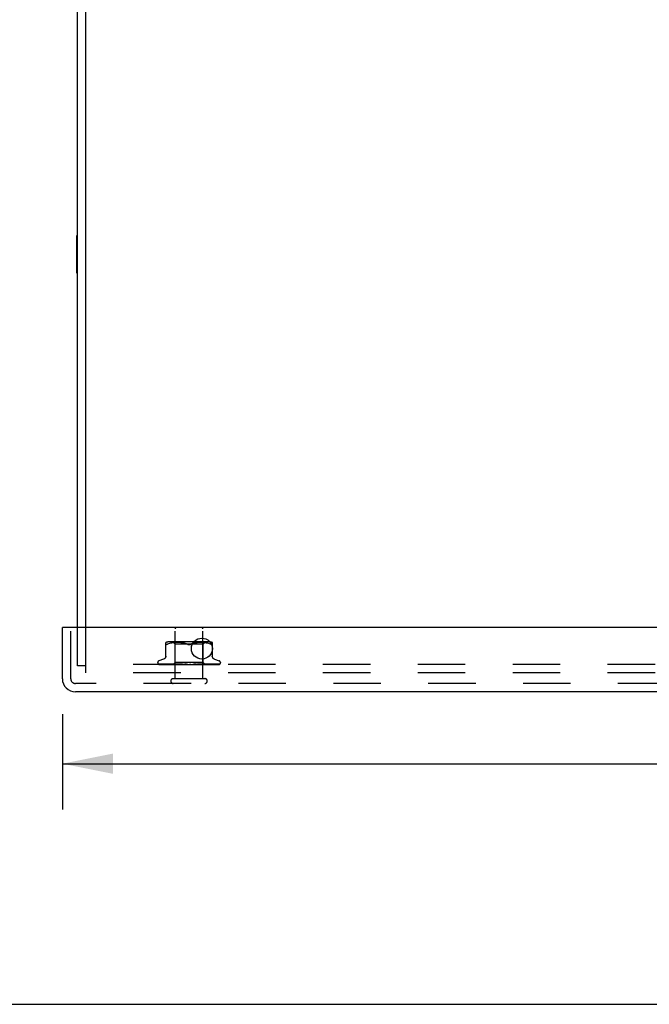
# Model space of a CAD drawing. Header units: inches. Extents: x 0 to 77.3, y 0 to 50.
# Tile 15 of 48: x 55.9 to 61.5, y 0 to 8.8. Entities that reach past the tile are written whole.
import ezdxf

# ---------------------------------------------------------------- set-up
doc = ezdxf.new("R2010")
doc.units = ezdxf.units.IN
doc.header["$LTSCALE"] = 4.25
doc.header["$MEASUREMENT"] = 0
doc.linetypes.add('HIDDEN', pattern=[0.2, 0.1, -0.1])
doc.layers.get('0').update_dxf_attribs({"linetype": 'CONTINUOUS'})
for name, color, linetype in [('DEFAULT_2', 8, 'HIDDEN'), ('DIMENSIONS', 7, 'CONTINUOUS'), ('FRONT_COVER', 7, 'CONTINUOUS')]:
    doc.layers.add(name, color=color, linetype=linetype)
doc.styles.get("Standard").update_dxf_attribs({"font": 'arial.ttf'})
doc.dimstyles.new('DIMSTYLE_1', dxfattribs={"dimtxt": 0.340909, "dimasz": 0.454545, "dimexe": 0.09, "dimexo": 0.07, "dimgap": 0.0375, "dimtad": 0, "dimtih": 1, "dimtoh": 1, "dimzin": 4, "dimdsep": 46, "dimtxsty": 'Standard', "dimblk": '_FILLED', "dimblk1": '_FILLED', "dimblk2": '_FILLED', "dimcen": 0.09, "dimadec": 3, "dimazin": 1, "dimtfac": 1, "dimtdec": 3, "dimtofl": 0, "dimtmove": 0, "dimatfit": 3, "dimldrblk": '_FILLED', "dimfxl": 0, "dimtolj": 1, "dimtzin": 4, "dimarcsym": 0})

# ---------------------------------------------------------------- blocks, each defined once
blk = doc.blocks.new('_FILLED')
at = {"color": 0, "linetype": 'ByBlock'}
blk.add_solid([(0, 0), (-1, 0.2), (-1, -0.2)], dxfattribs=at)
blk = doc.blocks.new('*D9')
at = {"layer": 'DIMENSIONS', "color": 2, "linetype": 'Continuous'}
for p, q in [((56.2399, 2.5988), (56.2399, 1.7466)), ((74.5099, 2.5988), (74.5099, 1.7466)), ((56.2399, 2.1557), (62.9448, 2.1557)), ((74.5099, 2.1557), (67.805, 2.1557))]:
    blk.add_line(p, q, dxfattribs=at)
at = {"layer": 'DIMENSIONS', "color": 2, "linetype": 'Continuous', "xscale": 0.4545454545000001, "yscale": 0.4545454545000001, "zscale": 0.4545454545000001, "rotation": 180}
blk.add_blockref('_FILLED', (56.2399, 2.1557), dxfattribs=at)
at = {"layer": 'DIMENSIONS', "color": 2, "linetype": 'Continuous', "xscale": 0.4545454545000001, "yscale": 0.4545454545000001, "zscale": 0.4545454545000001}
blk.add_blockref('_FILLED', (74.5099, 2.1557), dxfattribs=at)
at = {"layer": 'DIMENSIONS', "color": 2, "linetype": 'Continuous', "insert": (65.3749, 2.3261), "char_height": 0.340909, "width": 4.519263, "attachment_point": 2, "line_spacing_factor": 0.9}
blk.add_mtext('18.27 FRONT DOOR', dxfattribs=at)

msp = doc.modelspace()

# ---------------------------------------------------------------- linework, layer by layer
at = {"color": 3, "linetype": 'Continuous'}
for p, q in [((56.449874, 3.375024), (56.449874, 12.970024)), ((56.374874, 3.375024), (56.374874, 12.907024))]:
    msp.add_line(p, q, dxfattribs=at)
at = {"color": 7, "linetype": 'Continuous'}
for p, q in [((56.369874, 6.551524), (56.369874, 6.888524)), ((56.369874, 6.888524), (56.374874, 6.888524)), ((56.369874, 6.551524), (56.374874, 6.551524)), ((0, 0), (77.272727, 0))]:
    msp.add_line(p, q, dxfattribs=at)
at = {"layer": 'DEFAULT_2', "color": 8, "linetype": 'HIDDEN'}
for p, q in [((56.374874, 3.033024), (56.374874, 3.375024)), ((56.449874, 2.970024), (56.449874, 3.375024)), ((56.449874, 3.033024), (56.374874, 3.033024)), ((74.299874, 3.045024), (56.449874, 3.045024)), ((74.299874, 2.970024), (56.449874, 2.970024))]:
    msp.add_line(p, q, dxfattribs=at)
at = {"layer": 'FRONT_COVER', "color": 3, "linetype": 'Continuous'}
for p, q in [((56.239874, 2.917024), (56.239874, 3.375024)), ((74.494874, 3.375024), (56.254874, 3.375024)), ((74.392874, 2.800024), (56.356874, 2.800024))]:
    msp.add_line(p, q, dxfattribs=at)
at = {"layer": 'FRONT_COVER', "color": 7, "linetype": 'Continuous'}
msp.add_line((56.254874, 3.375024), (56.239874, 3.375024), dxfattribs=at)
at = {"layer": 'FRONT_COVER', "color": 8, "linetype": 'HIDDEN'}
for p, q in [((56.314874, 2.917024), (56.314874, 3.375024)), ((57.250874, 2.918024), (57.250874, 3.365024)), ((57.498874, 2.918024), (57.498874, 3.365024)), ((57.16654, 3.112309), (57.16654, 3.241532)), ((57.189586, 3.229718), (57.181124, 3.226113)), ((57.198446, 3.232784), (57.189556, 3.229708)), ((57.554466, 3.247048), (57.195281, 3.247048)), ((57.207803, 3.235293), (57.198398, 3.232769)), ((57.217359, 3.237295), (57.207751, 3.23528)), ((57.226895, 3.238806), (57.217308, 3.237285)), ((57.236265, 3.23991), (57.226845, 3.238799)), ((57.249624, 3.227048), (57.229624, 3.247048)), ((57.245192, 3.240675), (57.236209, 3.239905)), ((57.253842, 3.241158), (57.245109, 3.240669)), ((57.249624, 3.064025), (57.249624, 3.227048)), ((57.374874, 3.227048), (57.249624, 3.227048)), ((57.262223, 3.241444), (57.253727, 3.241153)), ((57.270535, 3.241527), (57.262079, 3.241441)), ((57.278961, 3.241447), (57.270364, 3.241527)), ((57.287548, 3.241159), (57.278771, 3.241451)), ((57.296434, 3.240656), (57.287349, 3.241168)), ((57.305532, 3.239872), (57.296239, 3.24067)), ((57.314845, 3.238764), (57.305351, 3.23989)), ((57.324236, 3.237262), (57.314691, 3.238785)), ((57.333617, 3.235298), (57.324116, 3.237284)), ((57.34284, 3.232823), (57.333533, 3.235318)), ((57.351689, 3.22976), (57.36029, 3.226113)), ((57.500124, 3.227048), (57.374874, 3.227048)), ((57.398059, 3.22976), (57.389457, 3.226113)), ((57.406955, 3.232837), (57.398038, 3.229752)), ((57.416214, 3.235318), (57.406907, 3.232823)), ((57.425632, 3.237284), (57.416131, 3.235298)), ((57.435056, 3.238785), (57.425511, 3.237262)), ((57.444396, 3.23989), (57.434902, 3.238764)), ((57.453509, 3.24067), (57.444216, 3.239872)), ((57.462399, 3.241168), (57.453313, 3.240656)), ((57.470976, 3.241451), (57.4622, 3.241159)), ((57.479383, 3.241527), (57.470787, 3.241447)), ((57.487669, 3.241441), (57.479213, 3.241527)), ((57.496021, 3.241153), (57.487524, 3.241444)), ((57.504638, 3.240669), (57.495906, 3.241158)), ((57.500124, 3.227048), (57.520124, 3.247048)), ((57.500124, 3.064025), (57.500124, 3.227048)), ((57.513539, 3.239905), (57.504556, 3.240675)), ((57.522902, 3.238799), (57.513483, 3.23991)), ((57.53244, 3.237285), (57.522852, 3.238806)), ((57.541997, 3.23528), (57.532389, 3.237295)), ((57.55135, 3.232769), (57.541944, 3.235293)), ((57.560191, 3.229708), (57.551302, 3.232784)), ((57.560162, 3.229718), (57.568624, 3.226113)), ((57.568624, 3.226113), (57.571382, 3.22485)), ((57.573822, 3.223878), (57.571382, 3.22485)), ((57.583207, 3.241532), (57.583207, 3.112309)), ((57.146882, 3.092575), (57.10459, 3.077182)), ((57.602866, 3.092575), (57.645158, 3.077182)), ((57.093624, 3.06152), (57.093624, 3.06069)), ((57.100972, 3.048453), (57.101636, 3.047967)), ((57.125806, 3.047336), (57.103243, 3.047667)), ((57.171923, 3.046666), (57.103842, 3.047667)), ((57.104661, 3.045024), (57.379213, 3.045024)), ((57.157173, 3.046992), (57.112468, 3.047667)), ((57.113317, 3.047654), (57.114522, 3.046984)), ((57.194498, 3.046666), (57.134073, 3.047667)), ((57.21399, 3.046065), (57.149783, 3.046992)), ((57.219692, 3.046065), (57.157173, 3.046992)), ((57.158698, 3.047667), (57.158629, 3.047671)), ((57.158723, 3.047666), (57.158698, 3.047667)), ((57.213845, 3.046666), (57.158719, 3.047666)), ((57.162613, 3.047666), (57.162558, 3.047668)), ((57.232086, 3.04581), (57.172208, 3.046666)), ((57.247253, 3.04581), (57.193123, 3.046666)), ((57.225228, 3.046992), (57.194079, 3.047666)), ((57.194083, 3.047665), (57.194214, 3.047656)), ((57.194222, 3.047656), (57.201373, 3.046887)), ((57.247503, 3.04581), (57.194498, 3.046666)), ((57.228277, 3.046991), (57.198845, 3.047666)), ((57.261977, 3.04581), (57.213845, 3.046666)), ((57.262314, 3.04581), (57.215701, 3.046666)), ((57.280794, 3.045809), (57.225228, 3.046992)), ((57.256447, 3.046357), (57.228277, 3.046991)), ((57.230623, 3.045024), (57.249624, 3.064025)), ((57.232086, 3.045811), (57.23201, 3.045787)), ((57.232034, 3.045811), (57.232061, 3.045787)), ((57.303033, 3.045809), (57.235996, 3.047665)), ((57.235997, 3.047665), (57.23625, 3.047649)), ((57.236257, 3.047648), (57.248785, 3.04645)), ((57.237305, 3.045811), (57.237123, 3.045787)), ((57.237152, 3.045811), (57.237274, 3.045787)), ((57.263605, 3.04699), (57.241465, 3.047665)), ((57.247503, 3.045811), (57.247214, 3.045787)), ((57.247254, 3.045811), (57.24746, 3.045787)), ((57.248785, 3.04645), (57.257603, 3.045632)), ((57.500124, 3.064025), (57.249624, 3.064025)), ((57.256056, 3.045024), (57.261919, 3.045787)), ((57.281207, 3.045809), (57.256447, 3.046357)), ((57.257603, 3.045632), (57.264333, 3.045024)), ((57.262314, 3.04581), (57.261919, 3.045787)), ((57.261977, 3.04581), (57.262251, 3.045787)), ((57.26737, 3.045024), (57.262251, 3.045787)), ((57.284829, 3.046355), (57.263605, 3.04699)), ((57.273684, 3.045024), (57.280706, 3.045787)), ((57.281207, 3.04581), (57.280706, 3.045787)), ((57.280793, 3.045809), (57.281113, 3.045787)), ((57.287515, 3.045024), (57.281113, 3.045787)), ((57.282981, 3.047662), (57.283245, 3.047645)), ((57.32792, 3.045806), (57.282985, 3.047662)), ((57.283273, 3.047643), (57.290019, 3.047035)), ((57.303511, 3.045808), (57.284829, 3.046355)), ((57.303022, 3.046986), (57.288977, 3.04766)), ((57.290019, 3.047035), (57.312786, 3.045024)), ((57.294969, 3.045024), (57.302897, 3.045787)), ((57.303139, 3.045804), (57.302897, 3.045787)), ((57.316531, 3.046351), (57.303022, 3.046986)), ((57.303033, 3.045809), (57.303363, 3.045787)), ((57.303511, 3.045808), (57.303139, 3.045804)), ((57.310818, 3.045024), (57.303363, 3.045787)), ((57.328457, 3.045805), (57.316531, 3.046351)), ((57.319141, 3.045024), (57.32769, 3.045787)), ((57.32792, 3.045806), (57.328198, 3.045787)), ((57.336436, 3.045024), (57.328198, 3.045787)), ((57.363444, 3.045024), (57.333506, 3.047643)), ((57.345328, 3.045024), (57.354187, 3.045787)), ((57.372583, 3.045024), (57.381433, 3.045787)), ((57.378402, 3.045024), (57.378778, 3.045218)), ((57.38042, 3.046), (57.380489, 3.046059)), ((57.380567, 3.046124), (57.380654, 3.046195)), ((57.390864, 3.045024), (57.38197, 3.045787)), ((57.385069, 3.045024), (57.644911, 3.045024)), ((57.399921, 3.045024), (57.408441, 3.045787)), ((57.416426, 3.046344), (57.408059, 3.045798)), ((57.408638, 3.045802), (57.408441, 3.045787)), ((57.441859, 3.047657), (57.408638, 3.045801)), ((57.417707, 3.045024), (57.408964, 3.045787)), ((57.44166, 3.047643), (57.4118, 3.045024)), ((57.425873, 3.046978), (57.416426, 3.046344)), ((57.435656, 3.047652), (57.425873, 3.046978)), ((57.426353, 3.045024), (57.434236, 3.045787)), ((57.434044, 3.045808), (57.434725, 3.045787)), ((57.449419, 3.046354), (57.434045, 3.045807)), ((57.434552, 3.045808), (57.434236, 3.045787)), ((57.490792, 3.047664), (57.434552, 3.045808)), ((57.443001, 3.045024), (57.434725, 3.045787)), ((57.441669, 3.047644), (57.441869, 3.047658)), ((57.466865, 3.046989), (57.449419, 3.046354)), ((57.450925, 3.045024), (57.457886, 3.045787)), ((57.457768, 3.045809), (57.458324, 3.045787)), ((57.479588, 3.046356), (57.457769, 3.045809)), ((57.458215, 3.04581), (57.457886, 3.045787)), ((57.494173, 3.046665), (57.458216, 3.045809)), ((57.465833, 3.045024), (57.458324, 3.045787)), ((57.461583, 3.045024), (57.468451, 3.045631)), ((57.48504, 3.047663), (57.466865, 3.046989)), ((57.468451, 3.045631), (57.477522, 3.046449)), ((57.472748, 3.045024), (57.478535, 3.045787)), ((57.477522, 3.046449), (57.490514, 3.047646)), ((57.478458, 3.04581), (57.478906, 3.045787)), ((57.478835, 3.04581), (57.478535, 3.045787)), ((57.507368, 3.046357), (57.478835, 3.04581)), ((57.485378, 3.045024), (57.478906, 3.045787)), ((57.504398, 3.046991), (57.479588, 3.046356)), ((57.490519, 3.047646), (57.490801, 3.047664)), ((57.491034, 3.045024), (57.493297, 3.045407)), ((57.493297, 3.045407), (57.495438, 3.045787)), ((57.535441, 3.047666), (57.494173, 3.046665)), ((57.495386, 3.04581), (57.495729, 3.045787)), ((57.527525, 3.046357), (57.495387, 3.04581)), ((57.49568, 3.04581), (57.495438, 3.045787)), ((57.49838, 3.045407), (57.495729, 3.045787)), ((57.500929, 3.045024), (57.49838, 3.045407)), ((57.518365, 3.045784), (57.500124, 3.064025)), ((57.530301, 3.047665), (57.504398, 3.046991)), ((57.574254, 3.047666), (57.507368, 3.046357)), ((57.507947, 3.045811), (57.508183, 3.045787)), ((57.543587, 3.046357), (57.507948, 3.04581)), ((57.508149, 3.045811), (57.507983, 3.045787)), ((57.564556, 3.046666), (57.50815, 3.04581)), ((57.53339, 3.046065), (57.515691, 3.04581)), ((57.515691, 3.045811), (57.515819, 3.045787)), ((57.515793, 3.045811), (57.515718, 3.045787)), ((57.533626, 3.046065), (57.515794, 3.04581)), ((57.578606, 3.046666), (57.518338, 3.04581)), ((57.518338, 3.045811), (57.518344, 3.045805)), ((57.519086, 3.045024), (57.518338, 3.045811)), ((57.518344, 3.045805), (57.518361, 3.045787)), ((57.518993, 3.046036), (57.527628, 3.046883)), ((57.569903, 3.047666), (57.521227, 3.046666)), ((57.564135, 3.046992), (57.527525, 3.046357)), ((57.527628, 3.046883), (57.535227, 3.047651)), ((57.643108, 3.047667), (57.53339, 3.046065)), ((57.535234, 3.047652), (57.535437, 3.047665)), ((57.626731, 3.047667), (57.543587, 3.046357)), ((57.550119, 3.045024), (57.556118, 3.045639)), ((57.602435, 3.047667), (57.564135, 3.046992)), ((57.629073, 3.047667), (57.564556, 3.046666)), ((57.574217, 3.047663), (57.574249, 3.047666)), ((57.641915, 3.047667), (57.574637, 3.046666)), ((57.64744, 3.047667), (57.578606, 3.046666)), ((57.606094, 3.047685), (57.605838, 3.047666)), ((57.656124, 3.06152), (57.656124, 3.06069)), ((57.232874, 2.918024), (57.516874, 2.918024)), ((74.392874, 2.875024), (56.356874, 2.875024))]:
    msp.add_line(p, q, dxfattribs=at)
for points in [[(57.167254, 3.223878), (57.166727, 3.22485), (57.16654, 3.226113)], [(57.167254, 3.223878), (57.168068, 3.223202), (57.169138, 3.222806), (57.170448, 3.222672), (57.172002, 3.222806), (57.173821, 3.223202)], [(57.181124, 3.226113), (57.178365, 3.22485), (57.175926, 3.223878), (57.173821, 3.223202)], [(57.36029, 3.226113), (57.35171, 3.229752), (57.342792, 3.232837)], [(57.36029, 3.226113), (57.361547, 3.225533), (57.362871, 3.224991), (57.364268, 3.22448), (57.365721, 3.224016), (57.367219, 3.223612), (57.36875, 3.223274), (57.370305, 3.223009), (57.371859, 3.22282), (57.37338, 3.222709), (57.374874, 3.222675)], [(57.374874, 3.222675), (57.372487, 3.222762), (57.370049, 3.223046), (57.367572, 3.223531), (57.365097, 3.224207), (57.362663, 3.225066), (57.36029, 3.226113)], [(57.374874, 3.222675), (57.376782, 3.222733), (57.378704, 3.222909), (57.38064, 3.223208), (57.382551, 3.223617), (57.384406, 3.224132), (57.386188, 3.22473), (57.38787, 3.225388), (57.389457, 3.226113)], [(57.389457, 3.226113), (57.387082, 3.225066), (57.384647, 3.224205), (57.382171, 3.223529), (57.379694, 3.223046), (57.377257, 3.222762), (57.374874, 3.222675)], [(57.573822, 3.223878), (57.575927, 3.223202), (57.577745, 3.222806), (57.5793, 3.222672), (57.58061, 3.222806)], [(57.583207, 3.226113), (57.583021, 3.22485), (57.582493, 3.223878), (57.58168, 3.223202), (57.58061, 3.222806)], [(57.16654, 3.120153), (57.166307, 3.116482), (57.165603, 3.112818), (57.16443, 3.109264), (57.162805, 3.105876), (57.160759, 3.102723), (57.158326, 3.099866), (57.155563, 3.097353), (57.152527, 3.095232), (57.149267, 3.093522), (57.147349, 3.092745)], [(57.602398, 3.092745), (57.600481, 3.093522), (57.597221, 3.095232), (57.594184, 3.097353), (57.591422, 3.099866), (57.588989, 3.102723), (57.586942, 3.105876), (57.585318, 3.109264), (57.584144, 3.112818), (57.58344, 3.116482), (57.583207, 3.120153)], [(57.103247, 3.047666), (57.102615, 3.047707), (57.10201, 3.047809), (57.101448, 3.047962), (57.100945, 3.048151), (57.100514, 3.048359)], [(57.100522, 3.048354), (57.101398, 3.04791), (57.102697, 3.047331), (57.104072, 3.046798), (57.105525, 3.046304), (57.107062, 3.04584), (57.108694, 3.045404), (57.110318, 3.045024)], [(57.100937, 3.048478), (57.10092, 3.048489), (57.100972, 3.048453)], [(57.103844, 3.047666), (57.103414, 3.047687), (57.102817, 3.047768), (57.102268, 3.047897), (57.10179, 3.048057), (57.101406, 3.048221), (57.101127, 3.048364), (57.100969, 3.048458), (57.100937, 3.048478)], [(57.101636, 3.047967), (57.101982, 3.04772), (57.102378, 3.047447), (57.102814, 3.047159), (57.10329, 3.046859), (57.103803, 3.046554), (57.104351, 3.046248), (57.104933, 3.045945), (57.105547, 3.045652), (57.106193, 3.045371), (57.106868, 3.045108), (57.107101, 3.045024)], [(57.102684, 3.045859), (57.10282, 3.04579), (57.103692, 3.045394), (57.104661, 3.045024)], [(57.112473, 3.047666), (57.112037, 3.047691), (57.111555, 3.047763), (57.111347, 3.04781)], [(57.111351, 3.04781), (57.112737, 3.04747), (57.114753, 3.047003), (57.116842, 3.046553), (57.118997, 3.04612), (57.121219, 3.045703), (57.123506, 3.045304), (57.125233, 3.045024)], [(57.112917, 3.047878), (57.112861, 3.047898), (57.112813, 3.047917), (57.11288, 3.047885), (57.113053, 3.047796), (57.113317, 3.047654)], [(57.114244, 3.047666), (57.113801, 3.047692), (57.113354, 3.04776), (57.113039, 3.047838), (57.112917, 3.047878)], [(57.237304, 3.04581), (57.158308, 3.046992), (57.135779, 3.047336), (57.114243, 3.047667)], [(57.114522, 3.046984), (57.115018, 3.046715), (57.11555, 3.046436), (57.116113, 3.046154), (57.116705, 3.045872), (57.117325, 3.045597), (57.117971, 3.045332), (57.118642, 3.045082), (57.118809, 3.045024)], [(57.13119, 3.047666), (57.130938, 3.047679), (57.130727, 3.047706)], [(57.130734, 3.047706), (57.132709, 3.047378), (57.135526, 3.046927), (57.13838, 3.04649), (57.141263, 3.046069), (57.144175, 3.045661), (57.147109, 3.04527), (57.149052, 3.045024)], [(57.193123, 3.046666), (57.151543, 3.047336), (57.131185, 3.047667)], [(57.13357, 3.047718), (57.133564, 3.047719), (57.133633, 3.047697), (57.133827, 3.047624), (57.134139, 3.047491), (57.13455, 3.047303), (57.135045, 3.047066), (57.136241, 3.046485)], [(57.134071, 3.047666), (57.133819, 3.04768), (57.133621, 3.047707), (57.13357, 3.047718)], [(57.136241, 3.046485), (57.136924, 3.046161), (57.137651, 3.045832), (57.138417, 3.045506), (57.13922, 3.045194), (57.139698, 3.045024)], [(57.158638, 3.047671), (57.161158, 3.047346), (57.16471, 3.046899), (57.168256, 3.046467), (57.17179, 3.046048), (57.175311, 3.045644), (57.17881, 3.045256), (57.180972, 3.045024)], [(57.162558, 3.047668), (57.162564, 3.047667), (57.16269, 3.047643), (57.162967, 3.047567), (57.163383, 3.047423), (57.163909, 3.047214), (57.164508, 3.046955), (57.165171, 3.046656), (57.165882, 3.04633), (57.166643, 3.045984), (57.16747, 3.045625), (57.16835, 3.045269), (57.169013, 3.045024)], [(57.215701, 3.046666), (57.180037, 3.047335), (57.162615, 3.047666)], [(57.198843, 3.047665), (57.199034, 3.04765), (57.199349, 3.047597), (57.199778, 3.04749), (57.200301, 3.047321), (57.200899, 3.047096), (57.201544, 3.046827), (57.202229, 3.046524), (57.203678, 3.045863)], [(57.201373, 3.046887), (57.205493, 3.046456), (57.20956, 3.046038), (57.213572, 3.045636), (57.219865, 3.045024)], [(57.203678, 3.045863), (57.204443, 3.045526), (57.205232, 3.045199), (57.205688, 3.045024)], [(57.230695, 3.045024), (57.230975, 3.045216), (57.231287, 3.045407), (57.231632, 3.045597), (57.23201, 3.045787)], [(57.230997, 3.045024), (57.231311, 3.045297), (57.231571, 3.045513), (57.23178, 3.045672), (57.231933, 3.045772), (57.232026, 3.04581), (57.232034, 3.045811)], [(57.231632, 3.045024), (57.231838, 3.045297), (57.231988, 3.045513), (57.232081, 3.045672), (57.232116, 3.045772), (57.232092, 3.04581), (57.232086, 3.045811)], [(57.232435, 3.045024), (57.232291, 3.045216), (57.232181, 3.045407), (57.232104, 3.045597), (57.232061, 3.045787)], [(57.234167, 3.045024), (57.234859, 3.045216), (57.235583, 3.045407), (57.236337, 3.045597), (57.237123, 3.045787)], [(57.235563, 3.045024), (57.235972, 3.045297), (57.236334, 3.045513), (57.236651, 3.045672), (57.236916, 3.045772), (57.237123, 3.04581), (57.237152, 3.045811)], [(57.239323, 3.045024), (57.238761, 3.045216), (57.238232, 3.045407), (57.237736, 3.045597), (57.237274, 3.045787)], [(57.237443, 3.045024), (57.237535, 3.045297), (57.237569, 3.045513), (57.237542, 3.045672), (57.237458, 3.045772), (57.237305, 3.045811)], [(57.241456, 3.047664), (57.241583, 3.047658), (57.242032, 3.047607), (57.242582, 3.047494), (57.243212, 3.04731), (57.243894, 3.047063), (57.244612, 3.046764), (57.245343, 3.046432)], [(57.242723, 3.045024), (57.243804, 3.045216), (57.244913, 3.045407), (57.246049, 3.045597), (57.247214, 3.045787)], [(57.245163, 3.045024), (57.245654, 3.045297), (57.246104, 3.045513), (57.246518, 3.045672), (57.246886, 3.045772), (57.247198, 3.04581), (57.247254, 3.045811)], [(57.245343, 3.046432), (57.246823, 3.045723), (57.247573, 3.045374), (57.248382, 3.045024)], [(57.25111, 3.045024), (57.25015, 3.045216), (57.249221, 3.045407), (57.248325, 3.045597), (57.24746, 3.045787)], [(57.248222, 3.045024), (57.248196, 3.045297), (57.248112, 3.045513), (57.247967, 3.045672), (57.247767, 3.045772), (57.247503, 3.045811)], [(57.259452, 3.045024), (57.260006, 3.045297), (57.260528, 3.045513), (57.261024, 3.045672), (57.261481, 3.045772), (57.261888, 3.04581), (57.261977, 3.04581)], [(57.263578, 3.045024), (57.263435, 3.045297), (57.263237, 3.045513), (57.262979, 3.045672), (57.26267, 3.045772), (57.262314, 3.04581)], [(57.277912, 3.045024), (57.278514, 3.045298), (57.279089, 3.045515), (57.279642, 3.045673), (57.280166, 3.045771), (57.280655, 3.045809), (57.280793, 3.045809)], [(57.282957, 3.045024), (57.282702, 3.045297), (57.282396, 3.045513), (57.282035, 3.045672), (57.281629, 3.045772), (57.281207, 3.04581)], [(57.288959, 3.04766), (57.289559, 3.047601), (57.290232, 3.047466), (57.290935, 3.047256), (57.291624, 3.046995), (57.292294, 3.046697), (57.292933, 3.04638), (57.293546, 3.046056), (57.294143, 3.045733), (57.294737, 3.045416), (57.295342, 3.045109), (57.295519, 3.045024)], [(57.299877, 3.045024), (57.300496, 3.045297), (57.301104, 3.045513), (57.301707, 3.045672), (57.302291, 3.045772), (57.302841, 3.04581), (57.303033, 3.045809)], [(57.305658, 3.045024), (57.30533, 3.045278), (57.304963, 3.045484), (57.304554, 3.045641), (57.304111, 3.045749), (57.30364, 3.045803), (57.303511, 3.045808)], [(57.324553, 3.045024), (57.325171, 3.045297), (57.325789, 3.045513), (57.326414, 3.045672), (57.32703, 3.045772), (57.327623, 3.04581), (57.32792, 3.045806)], [(57.328457, 3.045805), (57.32828, 3.04581), (57.32769, 3.045787)], [(57.33086, 3.045024), (57.330413, 3.045297), (57.32993, 3.045513), (57.329404, 3.045672), (57.328849, 3.045772), (57.328457, 3.045805)], [(57.33989, 3.047627), (57.340316, 3.047566), (57.34098, 3.047411), (57.341619, 3.047197), (57.342198, 3.04695), (57.342722, 3.046683), (57.343187, 3.046412), (57.343609, 3.046144), (57.344002, 3.045879), (57.344377, 3.045622), (57.344745, 3.045374), (57.345131, 3.045126), (57.345301, 3.045024)], [(57.348062, 3.046625), (57.342594, 3.047291), (57.339977, 3.047618)], [(57.355404, 3.045772), (57.350662, 3.046318), (57.348062, 3.046625)], [(57.351047, 3.045024), (57.351642, 3.045297), (57.352248, 3.045513), (57.352873, 3.045672), (57.353499, 3.045772), (57.354113, 3.04581), (57.354719, 3.045787)], [(57.355404, 3.045772), (57.354801, 3.04581), (57.354187, 3.045787)], [(57.357654, 3.045024), (57.357133, 3.045297), (57.356585, 3.045513), (57.356004, 3.045672), (57.355404, 3.045772)], [(57.381153, 3.046563), (57.380858, 3.046369), (57.380469, 3.046126), (57.380063, 3.045887), (57.379637, 3.045651), (57.37919, 3.045419), (57.378778, 3.045218)], [(57.378778, 3.045218), (57.378952, 3.045297), (57.379525, 3.045513), (57.380126, 3.045672), (57.380741, 3.045772), (57.381353, 3.04581), (57.38197, 3.045787)], [(57.379214, 3.045024), (57.379462, 3.045193), (57.379662, 3.045342), (57.379828, 3.045475), (57.379947, 3.045576), (57.380033, 3.045653), (57.380089, 3.045703)], [(57.380089, 3.045703), (57.380213, 3.045816), (57.380257, 3.045857), (57.380306, 3.0459)], [(57.380174, 3.045786), (57.380212, 3.045816), (57.380296, 3.045889), (57.380429, 3.046006), (57.380613, 3.046161), (57.380852, 3.046349), (57.381153, 3.046563)], [(57.38075, 3.046271), (57.380856, 3.046352), (57.380974, 3.046439), (57.381106, 3.046531), (57.381164, 3.046571)], [(57.381164, 3.046571), (57.381498, 3.04678), (57.381906, 3.047002), (57.382373, 3.047212), (57.382894, 3.047396), (57.383464, 3.047541), (57.384061, 3.047633), (57.384653, 3.047667), (57.385239, 3.047643)], [(57.385069, 3.045024), (57.384494, 3.045297), (57.383902, 3.045513), (57.383286, 3.045672), (57.382663, 3.045772), (57.382047, 3.04581), (57.381433, 3.045787)], [(57.40563, 3.045024), (57.406116, 3.045297), (57.406634, 3.045513), (57.40719, 3.045672), (57.40777, 3.045772), (57.408058, 3.045799)], [(57.408058, 3.045799), (57.408359, 3.04581), (57.408963, 3.045787)], [(57.412117, 3.045024), (57.411507, 3.045297), (57.410892, 3.045513), (57.410264, 3.045672), (57.40964, 3.045772), (57.409034, 3.04581), (57.408638, 3.045802)], [(57.429546, 3.045024), (57.429805, 3.045163), (57.430313, 3.045451), (57.431307, 3.04604)], [(57.431307, 3.04604), (57.431823, 3.046338), (57.43237, 3.046632), (57.432959, 3.046917), (57.433584, 3.047175), (57.434247, 3.047396), (57.434913, 3.047555), (57.43555, 3.047643), (57.435696, 3.047654)], [(57.431746, 3.045024), (57.43215, 3.045297), (57.432595, 3.045513), (57.433086, 3.045672), (57.43361, 3.045772), (57.434044, 3.045808)], [(57.437818, 3.045024), (57.437196, 3.045297), (57.43658, 3.045513), (57.435964, 3.045672), (57.435361, 3.045772), (57.434787, 3.04581), (57.434552, 3.045808)], [(57.455807, 3.045024), (57.456114, 3.045297), (57.45647, 3.045513), (57.456878, 3.045672), (57.457328, 3.045772), (57.457768, 3.045809)], [(57.461244, 3.045024), (57.460633, 3.045297), (57.460039, 3.045513), (57.459455, 3.045672), (57.458895, 3.045772), (57.458374, 3.04581), (57.458215, 3.04581)], [(57.476942, 3.045024), (57.477142, 3.045297), (57.477395, 3.045513), (57.477706, 3.045672), (57.478065, 3.045772), (57.478458, 3.04581)], [(57.478245, 3.045024), (57.478888, 3.045318), (57.479556, 3.045645)], [(57.521227, 3.046666), (57.49131, 3.046064), (57.478459, 3.04581)], [(57.481548, 3.045024), (57.48097, 3.045297), (57.480419, 3.045513), (57.479889, 3.045672), (57.479393, 3.045772), (57.478944, 3.04581), (57.478835, 3.04581)], [(57.479556, 3.045645), (57.480908, 3.046325), (57.481606, 3.046659), (57.482323, 3.046972), (57.483039, 3.047243), (57.483744, 3.047459), (57.484391, 3.047596), (57.484942, 3.047657), (57.485052, 3.047663)], [(57.494389, 3.045024), (57.494473, 3.045297), (57.494616, 3.045513), (57.494818, 3.045672), (57.495073, 3.045772), (57.495386, 3.04581)], [(57.497998, 3.045024), (57.497473, 3.045297), (57.496984, 3.045513), (57.496528, 3.045672), (57.496113, 3.045772), (57.495751, 3.04581), (57.49568, 3.04581)], [(57.605843, 3.047667), (57.528647, 3.046357), (57.511091, 3.046065), (57.495681, 3.04581)], [(57.505121, 3.045024), (57.505886, 3.045216), (57.506618, 3.045407), (57.507317, 3.045597), (57.507983, 3.045787)], [(57.507516, 3.045024), (57.507482, 3.045297), (57.507508, 3.045513), (57.507594, 3.045672), (57.507736, 3.045772), (57.507947, 3.045811)], [(57.509997, 3.045024), (57.509544, 3.045297), (57.509136, 3.045513), (57.50877, 3.045672), (57.508452, 3.045772), (57.508191, 3.04581), (57.508149, 3.045811)], [(57.511923, 3.045024), (57.511032, 3.045216), (57.510112, 3.045407), (57.509162, 3.045597), (57.508183, 3.045787)], [(57.50825, 3.045024), (57.51067, 3.045247), (57.518993, 3.046036)], [(57.514501, 3.045024), (57.514856, 3.045216), (57.515177, 3.045407), (57.515464, 3.045597), (57.515718, 3.045787)], [(57.515849, 3.045024), (57.515698, 3.045297), (57.515607, 3.045513), (57.515573, 3.045672), (57.515598, 3.045772), (57.515691, 3.045811)], [(57.517112, 3.045024), (57.516748, 3.045297), (57.516436, 3.045513), (57.516172, 3.045672), (57.515962, 3.045772), (57.515811, 3.04581), (57.515793, 3.045811)], [(57.517965, 3.045024), (57.517476, 3.045216), (57.516956, 3.045407), (57.516404, 3.045597), (57.515819, 3.045787)], [(57.518834, 3.045024), (57.518766, 3.045216), (57.518665, 3.045407), (57.51853, 3.045597), (57.518361, 3.045787)], [(57.523372, 3.045024), (57.523526, 3.045084), (57.524372, 3.045439), (57.525193, 3.045809)], [(57.525193, 3.045809), (57.526783, 3.046545), (57.527543, 3.046878), (57.528271, 3.04717), (57.528935, 3.047398), (57.529515, 3.047555), (57.52998, 3.047638), (57.530303, 3.047665)], [(57.556118, 3.045639), (57.559901, 3.046042), (57.563718, 3.04646), (57.567568, 3.046892), (57.574208, 3.047662)], [(57.56324, 3.045024), (57.563771, 3.045223), (57.564604, 3.045561), (57.5654, 3.045908), (57.566875, 3.046575)], [(57.566875, 3.046575), (57.567554, 3.046878), (57.568182, 3.047143), (57.568751, 3.047362), (57.569227, 3.047521), (57.569588, 3.047616), (57.569816, 3.047657), (57.569903, 3.047665), (57.569905, 3.047666)], [(57.585685, 3.045024), (57.58774, 3.045262), (57.590969, 3.045651), (57.594199, 3.046056), (57.59742, 3.046476), (57.600632, 3.04691), (57.60383, 3.047359), (57.606085, 3.047684)], [(57.596386, 3.045024), (57.596621, 3.045107), (57.597524, 3.045451), (57.598378, 3.045809), (57.599166, 3.046162), (57.60055, 3.046808)], [(57.60055, 3.046808), (57.601143, 3.047082), (57.601674, 3.047319), (57.60211, 3.047499), (57.602297, 3.047569)], [(57.602297, 3.047569), (57.602425, 3.047614), (57.602611, 3.047671), (57.602665, 3.047683), (57.602581, 3.047673), (57.602437, 3.047666)], [(57.613677, 3.045024), (57.615507, 3.045283), (57.618125, 3.045677), (57.620699, 3.046088), (57.623224, 3.046514), (57.625699, 3.046955), (57.628119, 3.04741), (57.629801, 3.047742)], [(57.621602, 3.045024), (57.622233, 3.04525), (57.622963, 3.04554), (57.623664, 3.045842), (57.62433, 3.04615), (57.624961, 3.046457), (57.625551, 3.046754), (57.626577, 3.047282)], [(57.626577, 3.047282), (57.626993, 3.047492), (57.627329, 3.047656), (57.627554, 3.047757), (57.62761, 3.047781)], [(57.62761, 3.047781), (57.627641, 3.047792), (57.627587, 3.047776), (57.627399, 3.047732), (57.627076, 3.047685), (57.626733, 3.047666)], [(57.629802, 3.047741), (57.629531, 3.047697), (57.629068, 3.047666)], [(57.63312, 3.045024), (57.634769, 3.045339), (57.63672, 3.045749), (57.638589, 3.04618), (57.640377, 3.04663), (57.642087, 3.047101), (57.643713, 3.047594), (57.644818, 3.047958)], [(57.637974, 3.045024), (57.638631, 3.045265), (57.639347, 3.045558), (57.64003, 3.045867), (57.640675, 3.046184), (57.641282, 3.046504), (57.64185, 3.04682), (57.642372, 3.047126), (57.642847, 3.047414), (57.643604, 3.047885)], [(57.643948, 3.048095), (57.643978, 3.048112), (57.643983, 3.048116), (57.643863, 3.048059), (57.643621, 3.047964), (57.643263, 3.047851), (57.64281, 3.04775), (57.642289, 3.047684), (57.641914, 3.047666)], [(57.644809, 3.047954), (57.644752, 3.047935), (57.644261, 3.0478), (57.643682, 3.047703), (57.643103, 3.047666)], [(57.643415, 3.045024), (57.644937, 3.04548), (57.646247, 3.045951), (57.64748, 3.046477), (57.648661, 3.047073), (57.64981, 3.047777), (57.650937, 3.048644), (57.651781, 3.049469)], [(57.643604, 3.047885), (57.643852, 3.048037), (57.643948, 3.048095)], [(57.644914, 3.045024), (57.645251, 3.045149), (57.645674, 3.045317), (57.646086, 3.045495), (57.646487, 3.04568), (57.646875, 3.045871), (57.647252, 3.046068), (57.647615, 3.046269), (57.647965, 3.046473), (57.648301, 3.046679), (57.648624, 3.046887), (57.648934, 3.047095), (57.649231, 3.047303), (57.649513, 3.047509), (57.649781, 3.047714), (57.650033, 3.047914), (57.650271, 3.048109), (57.650493, 3.048298), (57.650698, 3.048479), (57.650886, 3.048649), (57.651059, 3.048809), (57.65121, 3.048953), (57.651333, 3.049073)], [(57.651333, 3.049073), (57.651599, 3.049332), (57.65161, 3.049343), (57.651588, 3.049322), (57.651525, 3.049263), (57.651401, 3.049155), (57.651239, 3.049021), (57.651048, 3.048875), (57.650834, 3.048725), (57.650605, 3.048579), (57.65036, 3.048437), (57.650099, 3.048301), (57.649824, 3.048175), (57.649534, 3.048059), (57.649232, 3.047955), (57.64892, 3.047865), (57.648599, 3.047791), (57.648269, 3.047733), (57.647933, 3.047693), (57.647593, 3.04767), (57.647437, 3.047666)]]:
    msp.add_lwpolyline(points, dxfattribs=at)
at = {"layer": 'FRONT_COVER', "color": 3, "linetype": 'Continuous'}
msp.add_circle((57.489874, 3.187024), 0.094, dxfattribs=at)
at = {"layer": 'FRONT_COVER', "color": 8, "linetype": 'HIDDEN'}
for centre, radius, start, end in [((57.260874, 3.365024), 0.01, 89.9999973, 180), ((57.488874, 3.365024), 0.01, 0, 90.0000027), ((57.195281, 3.16947), 0.077578, 90, 112.0760652), ((57.554466, 3.16947), 0.077578, 67.9239348, 90), ((57.11029, 3.06152), 0.016667, 110, 180), ((57.11029, 3.06069), 0.016667, 180, 242.8512306), ((57.639457, 3.06152), 0.016667, 0, 70), ((57.639457, 3.06069), 0.016667, 317.7646594, 360), ((56.356874, 2.917024), 0.042, 180, 270), ((57.232874, 2.896524), 0.0215, 89.9999993, 270.0000001), ((57.516874, 2.896524), 0.0215, 269.9999999, 90.0000007)]:
    msp.add_arc(centre, radius, start, end, dxfattribs=at)
at = {"layer": 'FRONT_COVER', "color": 3, "linetype": 'Continuous'}
msp.add_arc((56.356874, 2.917024), 0.117, 180, 270, dxfattribs=at)

# ---------------------------------------------------------------- dimensions: what is measured, and where the dimension line sits
at = {"layer": 'DIMENSIONS', "color": 2, "linetype": 'Continuous'}
dim = msp.add_linear_dim(base=(74.509874, 2.155667), p1=(56.239874, 2.668842), p2=(74.509874, 2.668842), text='<> FRONT DOOR', dimstyle='DIMSTYLE_1', dxfattribs=at)
dim.commit()
dim.dimension.update_dxf_attribs({"geometry": '*D9', "text_midpoint": (65.374874, 2.155667), "dimtype": 160})

doc.saveas('drawing.dxf')
